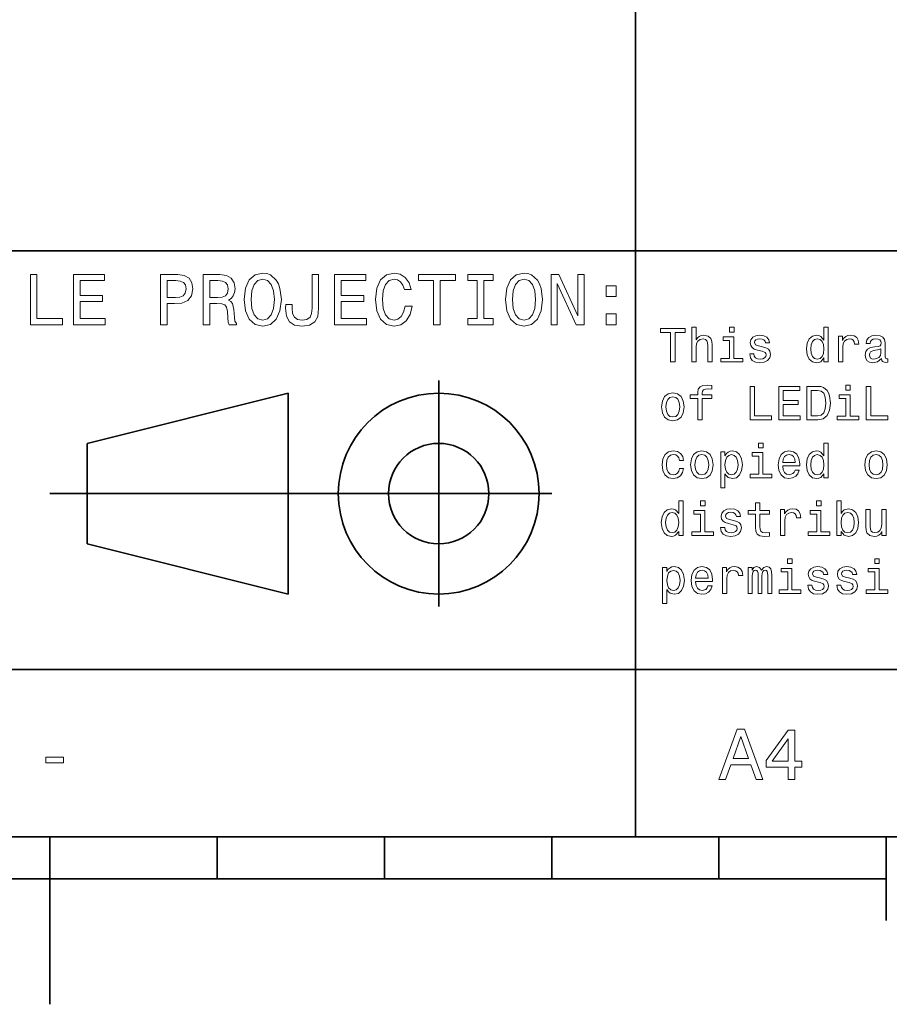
# Model space of a CAD drawing. Extents: x 0 to 210, y 0 to 297.
# Tile 7 of 10: x 103 to 155, y 0 to 59. Entities that reach past the tile are written whole.
import ezdxf

# ---------------------------------------------------------------- set-up
doc = ezdxf.new("R2010")
doc.units = 0

msp = doc.modelspace()

# ---------------------------------------------------------------- linework, layer by layer
at = {"color": 7, "lineweight": 35}
for p, q in [((140, 10), (140, 70)), ((10, 45), (200, 45)), ((128.25, 23.75), (128.25, 37.25)), ((107.25, 33.5), (119.25, 36.5)), ((119.25, 36.5), (119.25, 24.5)), ((107.25, 27.5), (107.25, 33.5)), ((105, 30.5), (135, 30.5)), ((119.25, 24.5), (107.25, 27.5)), ((10, 20), (200, 20)), ((10, 10), (200, 10)), ((10, 10), (200, 10)), ((105, 10), (105, 0)), ((115, 10), (115, 7.5)), ((125, 10), (125, 7.5)), ((135, 10), (135, 7.5)), ((145, 10), (145, 7.5)), ((155, 10), (155, 5)), ((55, 7.5), (155, 7.5))]:
    msp.add_line(p, q, dxfattribs=at)
at = {"color": 7, "lineweight": 13}
for points in [[(103.844383, 40.587173), (105.772339, 40.587173), (105.772339, 40.950287), (104.242081, 40.950287), (104.242081, 43.587173), (103.844383, 43.587173)], [(106.416428, 40.587173), (108.318451, 40.587173), (108.318451, 40.950287), (106.814125, 40.950287), (106.814125, 41.966137), (108.154182, 41.966137), (108.154182, 42.324924), (106.814125, 42.324924), (106.814125, 43.22406), (108.283867, 43.22406), (108.283867, 43.587173), (106.416428, 43.587173)], [(111.616722, 40.587173), (112.01442, 40.587173), (112.01442, 41.853745), (112.455338, 41.853745), (112.900581, 41.875359), (113.255051, 42.026653), (113.484154, 42.320602), (113.561966, 42.722622), (113.50145, 43.094379), (113.328537, 43.366714), (113.043228, 43.530979), (112.654182, 43.587173), (111.616722, 43.587173)], [(114.167152, 40.587173), (114.569168, 40.587173), (114.569168, 41.853745), (114.979828, 41.853745), (115.282425, 41.840775), (115.472626, 41.780258), (115.57637, 41.637608), (115.619598, 41.382561), (115.641212, 40.993515), (115.667152, 40.738472), (115.719025, 40.587173), (116.172913, 40.587173), (116.172913, 40.669308), (116.073486, 40.790344), (116.03891, 41.015129), (116.008652, 41.499279), (115.935165, 41.858067), (115.835739, 41.970459), (115.680115, 42.052593), (115.853027, 42.16066), (115.974068, 42.311958), (116.05188, 42.502159), (116.077812, 42.731266), (116.017296, 43.094379), (115.844383, 43.366714), (115.559082, 43.530979), (115.170029, 43.587173), (114.167152, 43.587173)], [(116.622482, 42.087173), (116.700294, 41.412823), (116.925079, 40.915703), (117.275223, 40.608788), (117.733429, 40.505039), (118.187325, 40.608788), (118.541794, 40.915703), (118.762253, 41.412823), (118.844391, 42.087173), (118.762253, 42.757202), (118.667152, 43.029537), (118.541794, 43.254322), (118.187325, 43.561237), (117.971191, 43.639046), (117.733429, 43.669308), (117.270897, 43.561237), (116.920753, 43.258644), (116.700294, 42.761524)], [(120.681564, 41.581409), (120.651306, 41.261524), (120.560524, 41.041065), (120.374649, 40.907059), (120.08934, 40.868153), (119.808365, 40.907059), (119.622482, 41.032417), (119.51442, 41.25288), (119.484154, 41.572765), (119.492798, 41.788902), (119.103752, 41.788902), (119.095108, 41.568443), (119.14698, 41.088615), (119.324219, 40.75576), (119.631134, 40.569881), (120.085022, 40.505039), (120.534592, 40.569881), (120.841507, 40.75576), (121.018738, 41.084293), (121.074936, 41.564117), (121.074936, 43.587173), (120.681564, 43.587173)], [(122.030266, 40.587173), (123.932281, 40.587173), (123.932281, 40.950287), (122.427963, 40.950287), (122.427963, 41.966137), (123.768021, 41.966137), (123.768021, 42.324924), (122.427963, 42.324924), (122.427963, 43.22406), (123.897705, 43.22406), (123.897705, 43.587173), (122.030266, 43.587173)], [(126.240646, 41.702446), (126.15419, 41.339336), (126.011536, 41.079967), (125.812683, 40.920025), (125.579254, 40.868153), (125.298279, 40.945965), (125.07782, 41.179394), (124.930847, 41.559795), (124.883293, 42.087173), (124.930847, 42.610229), (125.073494, 42.994953), (125.293961, 43.228386), (125.579254, 43.310516), (125.786751, 43.267288), (125.963989, 43.146252), (126.10231, 42.951729), (126.197418, 42.683716), (126.608078, 42.683716), (126.478394, 43.094379), (126.253609, 43.405617), (125.946693, 43.600143), (125.579254, 43.669308), (125.121048, 43.561237), (124.770905, 43.258644), (124.546112, 42.761524), (124.468307, 42.087173), (124.546112, 41.412823), (124.770905, 40.915703), (125.121048, 40.608788), (125.579254, 40.505039), (125.981277, 40.587173), (126.305481, 40.81628), (126.534592, 41.19236), (126.655624, 41.702446)], [(127.943817, 40.587173), (128.341507, 40.587173), (128.341507, 43.22406), (129.249283, 43.22406), (129.249283, 43.587173), (127.031708, 43.587173), (127.031708, 43.22406), (127.943817, 43.22406)], [(130.546112, 40.950287), (129.992798, 40.950287), (129.992798, 40.587173), (131.497131, 40.587173), (131.497131, 40.950287), (130.943817, 40.950287), (130.943817, 43.22406), (131.497131, 43.22406), (131.497131, 43.587173), (129.992798, 43.587173), (129.992798, 43.22406), (130.546112, 43.22406)], [(132.236328, 42.087173), (132.314133, 41.412823), (132.53891, 40.915703), (132.889069, 40.608788), (133.347275, 40.505039), (133.801163, 40.608788), (134.155624, 40.915703), (134.376099, 41.412823), (134.458221, 42.087173), (134.376099, 42.757202), (134.280991, 43.029537), (134.155624, 43.254322), (133.801163, 43.561237), (133.585022, 43.639046), (133.347275, 43.669308), (132.884735, 43.561237), (132.534592, 43.258644), (132.314133, 42.761524)], [(134.963989, 40.587173), (135.322784, 40.587173), (135.322784, 43.046829), (136.472626, 40.587173), (136.935165, 40.587173), (136.935165, 43.587173), (136.572052, 43.587173), (136.572052, 41.127518), (135.435165, 43.587173), (134.963989, 43.587173)], [(112.546112, 43.219738), (112.805481, 43.193802), (112.995682, 43.111668), (113.108078, 42.960373), (113.14698, 42.722622), (113.103752, 42.471901), (112.987038, 42.320602), (112.788193, 42.242794), (112.515854, 42.22118), (112.01442, 42.22118), (112.01442, 43.219738)], [(115.05764, 43.219738), (115.321335, 43.193802), (115.50721, 43.111668), (115.623924, 42.960373), (115.662827, 42.722622), (115.619598, 42.471901), (115.502884, 42.320602), (115.304039, 42.242794), (115.031708, 42.22118), (114.569168, 42.22118), (114.569168, 43.219738)], [(117.037468, 42.087173), (117.085022, 42.610229), (117.227669, 42.994953), (117.448135, 43.228386), (117.733429, 43.310516), (118.01442, 43.228386), (118.234879, 42.990631), (118.377525, 42.605904), (118.429398, 42.087173), (118.377525, 41.564117), (118.234879, 41.179394), (118.01442, 40.945965), (117.733429, 40.868153), (117.448135, 40.945965), (117.227669, 41.179394), (117.085022, 41.559795)], [(132.651306, 42.087173), (132.698853, 42.610229), (132.841507, 42.994953), (133.061966, 43.228386), (133.347275, 43.310516), (133.62825, 43.228386), (133.848709, 42.990631), (133.991364, 42.605904), (134.043243, 42.087173), (133.991364, 41.564117), (133.848709, 41.179394), (133.62825, 40.945965), (133.347275, 40.868153), (133.061966, 40.945965), (132.841507, 41.179394), (132.698853, 41.559795)], [(138.253616, 42.264408), (138.850159, 42.264408), (138.850159, 42.908501), (138.253616, 42.908501)], [(138.253616, 40.587173), (138.850159, 40.587173), (138.850159, 41.231266), (138.253616, 41.231266)], [(142.109497, 38.363113), (142.374634, 38.363113), (142.374634, 40.12104), (142.979828, 40.12104), (142.979828, 40.363113), (141.501434, 40.363113), (141.501434, 40.12104), (142.109497, 40.12104)], [(143.380402, 38.363113), (143.634003, 38.363113), (143.634003, 39.256485), (143.659943, 39.461098), (143.743515, 39.61095), (143.873199, 39.703171), (144.046097, 39.737755), (144.184433, 39.708935), (144.270889, 39.631126), (144.314117, 39.501442), (144.328522, 39.328529), (144.328522, 38.363113), (144.582123, 38.363113), (144.582123, 39.380405), (144.570602, 39.585014), (144.518723, 39.755043), (144.348694, 39.910664), (144.083572, 39.96542), (143.939468, 39.945248), (143.815552, 39.890491), (143.711807, 39.804035), (143.634003, 39.685879), (143.634003, 40.432278), (143.380402, 40.432278)], [(145.899124, 40.432278), (145.631119, 40.432278), (145.631119, 40.144093), (145.899124, 40.144093)], [(151.270889, 38.602306), (151.270889, 38.363113), (151.52449, 38.363113), (151.52449, 40.432278), (151.273773, 40.432278), (151.273773, 39.674351), (151.080688, 39.893372), (150.962524, 39.945248), (150.827087, 39.96542), (150.582123, 39.907784), (150.391922, 39.746399), (150.268005, 39.487034), (150.224777, 39.138329), (150.268005, 38.789627), (150.391922, 38.527378), (150.582123, 38.363113), (150.827087, 38.308357), (150.962524, 38.328533), (151.083572, 38.380405)], [(145.890488, 38.57637), (145.890488, 39.858791), (145.239182, 39.858791), (145.239182, 39.642651), (145.636887, 39.642651), (145.636887, 38.57637), (145.118149, 38.57637), (145.118149, 38.363113), (146.414978, 38.363113), (146.414978, 38.57637)], [(147.608063, 39.265129), (147.363113, 39.322769), (147.181549, 39.38905), (147.121033, 39.524498), (147.138321, 39.619598), (147.198837, 39.688763), (147.296829, 39.731991), (147.438034, 39.749279), (147.573486, 39.731991), (147.680115, 39.680115), (147.749268, 39.602306), (147.778091, 39.498562), (148.025925, 39.498562), (148.025925, 39.504322), (147.982697, 39.691643), (147.864548, 39.838619), (147.680115, 39.930836), (147.438034, 39.96542), (147.193085, 39.930836), (147.014404, 39.835735), (146.902008, 39.694527), (146.867432, 39.51585), (146.893372, 39.342941), (146.97406, 39.221905), (147.106628, 39.135448), (147.299713, 39.074928), (147.582123, 39.005764), (147.755035, 38.93372), (147.801147, 38.876083), (147.818436, 38.789627), (147.792496, 38.682999), (147.723343, 38.602306), (147.610947, 38.550434), (147.46109, 38.533142), (147.302582, 38.550434), (147.187317, 38.61095), (147.109497, 38.708935), (147.077805, 38.844383), (146.83284, 38.844383), (146.873199, 38.613834), (146.991348, 38.446686), (147.178665, 38.345821), (147.438034, 38.308357), (147.708923, 38.345821), (147.907776, 38.446686), (148.028809, 38.60807), (148.072037, 38.818443), (148.040344, 39), (147.951004, 39.12392), (147.804031, 39.204613)], [(150.870316, 39.737755), (151.03746, 39.697407), (151.164261, 39.585014), (151.239182, 39.397697), (151.268005, 39.138329), (151.239182, 38.876083), (151.164261, 38.688763), (151.03746, 38.573486), (150.870316, 38.536022), (150.711807, 38.573486), (150.590775, 38.688763), (150.510086, 38.878963), (150.484146, 39.138329), (150.510086, 39.394814), (150.590775, 39.582134), (150.711807, 39.697407)], [(152.149857, 38.363113), (152.403458, 38.363113), (152.403458, 39.247841), (152.429382, 39.461098), (152.507202, 39.613834), (152.634003, 39.706055), (152.804031, 39.737755), (152.930832, 39.717579), (153.025925, 39.659943), (153.083572, 39.561962), (153.103745, 39.429398), (153.360229, 39.429398), (153.325638, 39.662827), (153.230545, 39.829971), (153.072037, 39.930836), (152.855896, 39.96542), (152.708923, 39.942364), (152.582123, 39.884727), (152.469727, 39.786743), (152.380402, 39.654179), (152.380402, 39.910664), (152.149857, 39.910664)], [(154.708923, 38.564842), (154.708923, 38.556198), (154.723343, 38.458214), (154.766571, 38.38905), (154.94812, 38.334293), (155.089325, 38.357349), (155.089325, 38.553314), (155.028809, 38.54467), (154.94812, 38.582134), (154.933716, 38.697407), (154.933716, 39.498562), (154.899124, 39.703171), (154.798264, 39.847263), (154.622467, 39.93372), (154.374634, 39.96542), (154.132553, 39.930836), (153.953888, 39.832855), (153.841492, 39.680115), (153.804031, 39.478386), (153.804031, 39.461098), (154.031693, 39.461098), (154.051865, 39.582134), (154.115265, 39.668591), (154.219009, 39.720463), (154.365982, 39.740635), (154.507202, 39.726227), (154.608063, 39.682999), (154.668579, 39.60807), (154.688751, 39.504322), (154.677231, 39.383286), (154.631119, 39.322769), (154.515839, 39.293949), (154.299713, 39.270893), (154.051865, 39.219021), (153.876068, 39.126801), (153.772324, 38.982712), (153.740631, 38.769455), (153.76944, 38.57925), (153.85878, 38.438042), (154.002869, 38.348705), (154.201721, 38.317005), (154.469727, 38.377522)], [(154.680115, 38.9049), (154.645523, 38.755043), (154.553314, 38.639771), (154.414978, 38.564842), (154.244949, 38.538906), (154.135437, 38.553314), (154.057632, 38.599426), (154.008636, 38.680115), (153.994232, 38.792507), (154.005753, 38.893372), (154.051865, 38.96542), (154.236298, 39.046112), (154.469727, 39.080692), (154.680115, 39.149857)], [(141.570602, 35.680119), (141.616714, 35.328533), (141.749268, 35.069168), (141.959656, 34.907784), (142.242065, 34.853027), (142.521606, 34.907784), (142.731979, 35.066284), (142.864548, 35.325649), (142.913544, 35.680119), (142.864548, 36.031704), (142.731979, 36.293949), (142.521606, 36.452454), (142.242065, 36.51009), (141.959656, 36.452454), (141.749268, 36.291069), (141.616714, 36.031704)], [(143.731979, 36.187321), (143.731979, 34.907784), (143.98558, 34.907784), (143.98558, 36.187321), (144.561951, 36.187321), (144.561951, 36.403461), (143.98558, 36.403461), (143.98558, 36.498562), (144.005753, 36.613834), (144.072037, 36.691647), (144.184433, 36.737755), (144.34581, 36.755047), (144.561951, 36.743519), (144.561951, 36.96254), (144.288177, 36.976948), (144.040344, 36.951012), (143.867432, 36.873199), (143.763687, 36.737755), (143.731979, 36.54467), (143.731979, 36.403461), (143.268005, 36.403461), (143.268005, 36.187321)], [(146.861664, 34.907784), (148.146973, 34.907784), (148.146973, 35.149857), (147.126801, 35.149857), (147.126801, 36.907784), (146.861664, 36.907784)], [(148.57637, 34.907784), (149.844376, 34.907784), (149.844376, 35.149857), (148.841492, 35.149857), (148.841492, 35.827091), (149.734863, 35.827091), (149.734863, 36.066284), (148.841492, 36.066284), (148.841492, 36.66571), (149.82132, 36.66571), (149.82132, 36.907784), (148.57637, 36.907784)], [(150.913544, 36.907784), (150.247833, 36.907784), (150.247833, 34.907784), (150.913544, 34.907784), (151.227661, 34.971184), (151.46109, 35.164268), (151.605179, 35.47839), (151.657059, 35.907784), (151.610947, 36.345825), (151.553314, 36.518734), (151.47261, 36.657063), (151.239182, 36.844383), (151.086456, 36.890491)], [(150.893372, 36.668591), (151.112381, 36.625362), (151.262238, 36.492798), (151.351578, 36.256485), (151.380402, 35.907784), (151.348694, 35.570606), (151.259354, 35.334297), (151.106628, 35.193085), (150.893372, 35.146976), (150.515839, 35.146976), (150.515839, 36.668591)], [(152.838608, 36.976948), (152.570602, 36.976948), (152.570602, 36.688763), (152.838608, 36.688763)], [(153.801147, 34.907784), (155.086456, 34.907784), (155.086456, 35.149857), (154.066269, 35.149857), (154.066269, 36.907784), (153.801147, 36.907784)], [(141.829971, 35.682999), (141.855896, 35.942368), (141.9366, 36.129684), (142.066269, 36.244961), (142.242065, 36.285305), (142.414978, 36.244961), (142.544662, 36.132568), (142.625351, 35.942368), (142.654175, 35.682999), (142.625351, 35.420753), (142.544662, 35.230549), (142.414978, 35.115276), (142.242065, 35.077812), (142.066269, 35.115276), (141.9366, 35.230549), (141.855896, 35.420753)], [(152.829971, 35.12104), (152.829971, 36.403461), (152.178665, 36.403461), (152.178665, 36.187321), (152.576355, 36.187321), (152.576355, 35.12104), (152.057632, 35.12104), (152.057632, 34.907784), (153.354462, 34.907784), (153.354462, 35.12104)], [(147.634003, 33.521614), (147.365982, 33.521614), (147.365982, 33.233429), (147.634003, 33.233429)], [(151.270889, 31.691643), (151.270889, 31.45245), (151.52449, 31.45245), (151.52449, 33.521614), (151.273773, 33.521614), (151.273773, 32.763687), (151.080688, 32.982708), (150.962524, 33.034584), (150.827087, 33.054756), (150.582123, 32.99712), (150.391922, 32.835735), (150.268005, 32.57637), (150.224777, 32.227665), (150.268005, 31.878963), (150.391922, 31.616714), (150.582123, 31.45245), (150.827087, 31.397696), (150.962524, 31.417868), (151.083572, 31.46974)], [(142.631119, 32.48703), (142.881836, 32.48703), (142.829971, 32.717579), (142.706039, 32.899136), (142.51297, 33.011528), (142.262238, 33.054756), (141.98558, 32.99712), (141.775208, 32.835735), (141.642639, 32.573486), (141.596542, 32.221901), (141.639771, 31.873199), (141.76944, 31.613832), (141.97406, 31.45245), (142.253601, 31.397696), (142.501434, 31.440922), (142.694519, 31.56196), (142.827087, 31.752161), (142.88472, 32.005764), (142.642639, 32.005764), (142.599411, 31.844381), (142.518723, 31.723343), (142.403458, 31.648415), (142.262238, 31.62536), (142.086456, 31.662825), (141.959656, 31.778099), (141.881836, 31.965418), (141.855896, 32.230549), (141.881836, 32.489914), (141.962524, 32.677235), (142.092209, 32.792507), (142.262238, 32.832851), (142.412094, 32.806915), (142.52449, 32.740635), (142.599411, 32.631123)], [(143.305466, 32.224785), (143.351578, 31.873199), (143.484146, 31.613832), (143.694519, 31.45245), (143.976944, 31.397696), (144.256485, 31.45245), (144.466858, 31.61095), (144.599411, 31.870317), (144.648407, 32.224785), (144.599411, 32.57637), (144.466858, 32.838615), (144.256485, 32.99712), (143.976944, 33.054756), (143.694519, 32.99712), (143.484146, 32.835735), (143.351578, 32.57637)], [(145.354462, 32.760807), (145.354462, 33), (145.100861, 33), (145.100861, 30.853025), (145.354462, 30.853025), (145.354462, 31.688761), (145.443802, 31.553314), (145.544662, 31.463978), (145.798264, 31.397696), (146.040344, 31.45245), (146.230545, 31.616714), (146.354462, 31.876081), (146.400574, 32.227665), (146.354462, 32.57637), (146.230545, 32.835735), (146.040344, 32.99712), (145.798264, 33.054756), (145.659943, 33.037464), (145.541779, 32.982708), (145.440918, 32.890491)], [(147.625351, 31.665707), (147.625351, 32.948128), (146.97406, 32.948128), (146.97406, 32.731987), (147.37175, 32.731987), (147.37175, 31.665707), (146.853027, 31.665707), (146.853027, 31.45245), (148.149857, 31.45245), (148.149857, 31.665707)], [(148.806915, 32.152737), (149.82132, 32.152737), (149.824203, 32.270893), (149.778091, 32.602306), (149.651291, 32.850143), (149.449554, 33), (149.181549, 33.054756), (148.919296, 32.99712), (148.717575, 32.835735), (148.587891, 32.573486), (148.541779, 32.227665), (148.585007, 31.873199), (148.714691, 31.613832), (148.913544, 31.45245), (149.172897, 31.397696), (149.39769, 31.43516), (149.582123, 31.533142), (149.717575, 31.688761), (149.79538, 31.896254), (149.544662, 31.896254), (149.492783, 31.780979), (149.417862, 31.694525), (149.204605, 31.62536), (149.040344, 31.657061), (148.916428, 31.757925), (148.835724, 31.92219), (148.806915, 32.144093)], [(153.714691, 32.224785), (153.760803, 31.873199), (153.893372, 31.613832), (154.103745, 31.45245), (154.386154, 31.397696), (154.665695, 31.45245), (154.876068, 31.61095), (155.008636, 31.870317), (155.057632, 32.224785), (155.008636, 32.57637), (154.876068, 32.838615), (154.665695, 32.99712), (154.386154, 33.054756), (154.103745, 32.99712), (153.893372, 32.835735), (153.760803, 32.57637)], [(143.564835, 32.227665), (143.590775, 32.48703), (143.671463, 32.674351), (143.801147, 32.789627), (143.976944, 32.829971), (144.149857, 32.789627), (144.279526, 32.677235), (144.360229, 32.48703), (144.389038, 32.227665), (144.360229, 31.965418), (144.279526, 31.775217), (144.149857, 31.659943), (143.976944, 31.622478), (143.801147, 31.659943), (143.671463, 31.775217), (143.590775, 31.965418)], [(145.755035, 31.62536), (145.585007, 31.662825), (145.46109, 31.778099), (145.383286, 31.965418), (145.357346, 32.227665), (145.383286, 32.48703), (145.46109, 32.674351), (145.585007, 32.786743), (145.755035, 32.827091), (145.91066, 32.786743), (146.034576, 32.671471), (146.112381, 32.48415), (146.141205, 32.227665), (146.112381, 31.9683), (146.034576, 31.778099), (145.91066, 31.662825)], [(148.806915, 32.365993), (148.838608, 32.564842), (148.916428, 32.711815), (149.034576, 32.801151), (149.190201, 32.832851), (149.342926, 32.801151), (149.46109, 32.711815), (149.533142, 32.564842), (149.559067, 32.365993)], [(150.870316, 32.827091), (151.03746, 32.786743), (151.164261, 32.674351), (151.239182, 32.48703), (151.268005, 32.227665), (151.239182, 31.965418), (151.164261, 31.778099), (151.03746, 31.662825), (150.870316, 31.62536), (150.711807, 31.662825), (150.590775, 31.778099), (150.510086, 31.9683), (150.484146, 32.227665), (150.510086, 32.48415), (150.590775, 32.671471), (150.711807, 32.786743)], [(153.97406, 32.227665), (154, 32.48703), (154.080688, 32.674351), (154.210373, 32.789627), (154.386154, 32.829971), (154.559067, 32.789627), (154.688751, 32.677235), (154.76944, 32.48703), (154.798264, 32.227665), (154.76944, 31.965418), (154.688751, 31.775217), (154.559067, 31.659943), (154.386154, 31.622478), (154.210373, 31.659943), (154.080688, 31.775217), (154, 31.965418)], [(142.596542, 28.236313), (142.596542, 27.99712), (142.850143, 27.99712), (142.850143, 30.066284), (142.599411, 30.066284), (142.599411, 29.308359), (142.406342, 29.52738), (142.288177, 29.579252), (142.152725, 29.599426), (141.907776, 29.541788), (141.717575, 29.380405), (141.593658, 29.121038), (141.55043, 28.772335), (141.593658, 28.423634), (141.717575, 28.161385), (141.907776, 27.99712), (142.152725, 27.942366), (142.288177, 27.962538), (142.40921, 28.01441)], [(144.164261, 30.066284), (143.89624, 30.066284), (143.89624, 29.778099), (144.164261, 29.778099)], [(151.103745, 30.066284), (150.835724, 30.066284), (150.835724, 29.778099), (151.103745, 29.778099)], [(152.293945, 28.236313), (152.481262, 28.01441), (152.737747, 27.942366), (152.979828, 27.99712), (153.172897, 28.161385), (153.293945, 28.423634), (153.340057, 28.772335), (153.293945, 29.121038), (153.170029, 29.380405), (152.979828, 29.541788), (152.737747, 29.599426), (152.484146, 29.524498), (152.380402, 29.432278), (152.293945, 29.308359), (152.293945, 30.066284), (152.040344, 30.066284), (152.040344, 27.99712), (152.293945, 27.99712)], [(144.155609, 28.210377), (144.155609, 29.492798), (143.504318, 29.492798), (143.504318, 29.276659), (143.902008, 29.276659), (143.902008, 28.210377), (143.383286, 28.210377), (143.383286, 27.99712), (144.680115, 27.99712), (144.680115, 28.210377)], [(145.873199, 28.899137), (145.628235, 28.956774), (145.446686, 29.023056), (145.386154, 29.158503), (145.403458, 29.253605), (145.463974, 29.322769), (145.561951, 29.365995), (145.703171, 29.383287), (145.838608, 29.365995), (145.945236, 29.314123), (146.014404, 29.236313), (146.043228, 29.132566), (146.291061, 29.132566), (146.291061, 29.13833), (146.247833, 29.325649), (146.129669, 29.472624), (145.945236, 29.564842), (145.703171, 29.599426), (145.458206, 29.564842), (145.279526, 29.469742), (145.167145, 29.328531), (145.132553, 29.149858), (145.158493, 28.976948), (145.239182, 28.855909), (145.37175, 28.769455), (145.564835, 28.708935), (145.84726, 28.639771), (146.020172, 28.567724), (146.066284, 28.510088), (146.083572, 28.423634), (146.057632, 28.317005), (145.988464, 28.236313), (145.876068, 28.184441), (145.726212, 28.167149), (145.567719, 28.184441), (145.452438, 28.244959), (145.374634, 28.342941), (145.342926, 28.478388), (145.097977, 28.478388), (145.138321, 28.247841), (145.256485, 28.080694), (145.443802, 27.97983), (145.703171, 27.942366), (145.97406, 27.97983), (146.172897, 28.080694), (146.293945, 28.242077), (146.337173, 28.452452), (146.305466, 28.634008), (146.216125, 28.757927), (146.069153, 28.838619)], [(147.190201, 29.276659), (147.190201, 28.501442), (147.207489, 28.250723), (147.288177, 28.077812), (147.449554, 27.976948), (147.723343, 27.942366), (148.023041, 27.956774), (148.023041, 28.175795), (147.804031, 28.158503), (147.605179, 28.181559), (147.49855, 28.253605), (147.452438, 28.374641), (147.443802, 28.54467), (147.443802, 29.276659), (148.023041, 29.276659), (148.023041, 29.492798), (147.443802, 29.492798), (147.443802, 29.945248), (147.190201, 29.945248), (147.190201, 29.492798), (146.752151, 29.492798), (146.752151, 29.276659)], [(148.680115, 27.99712), (148.933716, 27.99712), (148.933716, 28.881845), (148.959656, 29.095102), (149.03746, 29.247841), (149.164261, 29.340059), (149.33429, 29.371759), (149.46109, 29.351587), (149.556183, 29.293949), (149.613831, 29.195967), (149.634003, 29.063402), (149.890488, 29.063402), (149.855896, 29.296831), (149.760803, 29.463978), (149.602295, 29.564842), (149.386154, 29.599426), (149.239182, 29.57637), (149.112381, 29.518734), (149, 29.420752), (148.91066, 29.288187), (148.91066, 29.54467), (148.680115, 29.54467)], [(151.095093, 28.210377), (151.095093, 29.492798), (150.443802, 29.492798), (150.443802, 29.276659), (150.841492, 29.276659), (150.841492, 28.210377), (150.322754, 28.210377), (150.322754, 27.99712), (151.619598, 27.99712), (151.619598, 28.210377)], [(154.982697, 29.54467), (154.729095, 29.54467), (154.729095, 28.651299), (154.700287, 28.443806), (154.616714, 28.293949), (154.48703, 28.201731), (154.317001, 28.172913), (154.181549, 28.195967), (154.095093, 28.265131), (154.046097, 28.383287), (154.034576, 28.550434), (154.034576, 29.54467), (153.780975, 29.54467), (153.780975, 28.52738), (153.789612, 28.322769), (153.844376, 28.152739), (154.01152, 27.99712), (154.279526, 27.942366), (154.42363, 27.962538), (154.547546, 28.01441), (154.654175, 28.103748), (154.740631, 28.233431), (154.740631, 27.99712), (154.982697, 27.99712)], [(142.195953, 29.371759), (142.363113, 29.331413), (142.489914, 29.219023), (142.564835, 29.031702), (142.593658, 28.772335), (142.564835, 28.510088), (142.489914, 28.322769), (142.363113, 28.207495), (142.195953, 28.170031), (142.03746, 28.207495), (141.916428, 28.322769), (141.835724, 28.51297), (141.809799, 28.772335), (141.835724, 29.02882), (141.916428, 29.216141), (142.03746, 29.331413)], [(153.080688, 28.772335), (153.051865, 28.51297), (152.97406, 28.322769), (152.850143, 28.207495), (152.694519, 28.170031), (152.52449, 28.207495), (152.400574, 28.322769), (152.322754, 28.510088), (152.296829, 28.772335), (152.322754, 29.031702), (152.400574, 29.219023), (152.52449, 29.331413), (152.694519, 29.371759), (152.850143, 29.331413), (152.97406, 29.216141), (153.051865, 29.02882)], [(149.368866, 26.610952), (149.100861, 26.610952), (149.100861, 26.322767), (149.368866, 26.322767)], [(154.573486, 26.610952), (154.305466, 26.610952), (154.305466, 26.322767), (154.573486, 26.322767)], [(141.88472, 25.850145), (141.88472, 26.089338), (141.631119, 26.089338), (141.631119, 23.942364), (141.88472, 23.942364), (141.88472, 24.778099), (141.97406, 24.642653), (142.074921, 24.553316), (142.328522, 24.487034), (142.570602, 24.541788), (142.760803, 24.706053), (142.88472, 24.96542), (142.930832, 25.317005), (142.88472, 25.665707), (142.760803, 25.925074), (142.570602, 26.086456), (142.328522, 26.144093), (142.190201, 26.126802), (142.072037, 26.072048), (141.971176, 25.979828)], [(142.285294, 24.714699), (142.115265, 24.752163), (141.991348, 24.867437), (141.913544, 25.054756), (141.887604, 25.317005), (141.913544, 25.57637), (141.991348, 25.763691), (142.115265, 25.876081), (142.285294, 25.916428), (142.440918, 25.876081), (142.564835, 25.760809), (142.642639, 25.573488), (142.671463, 25.317005), (142.642639, 25.057638), (142.564835, 24.867437), (142.440918, 24.752163)], [(143.602295, 25.242077), (144.616714, 25.242077), (144.619583, 25.360231), (144.573486, 25.691645), (144.446686, 25.939482), (144.244949, 26.089338), (143.976944, 26.144093), (143.714691, 26.086456), (143.51297, 25.925074), (143.383286, 25.662827), (143.337173, 25.317005), (143.380402, 24.962538), (143.510086, 24.703171), (143.708923, 24.541788), (143.968292, 24.487034), (144.193085, 24.524498), (144.377518, 24.62248), (144.51297, 24.778099), (144.590775, 24.985592), (144.340057, 24.985592), (144.288177, 24.870317), (144.213257, 24.783863), (144, 24.714699), (143.835724, 24.746399), (143.711807, 24.847263), (143.631119, 25.011528), (143.602295, 25.233431)], [(143.602295, 25.455334), (143.634003, 25.654181), (143.711807, 25.801153), (143.829971, 25.890491), (143.98558, 25.922192), (144.138321, 25.890491), (144.256485, 25.801153), (144.328522, 25.654181), (144.354462, 25.455334)], [(145.210373, 24.541788), (145.463974, 24.541788), (145.463974, 25.426514), (145.489914, 25.639771), (145.567719, 25.792509), (145.694519, 25.884727), (145.864548, 25.916428), (145.991348, 25.896255), (146.086456, 25.838617), (146.144089, 25.740635), (146.164261, 25.60807), (146.420746, 25.60807), (146.386154, 25.841499), (146.291061, 26.008646), (146.132553, 26.109512), (145.916428, 26.144093), (145.76944, 26.121038), (145.642639, 26.063402), (145.530258, 25.96542), (145.440918, 25.832855), (145.440918, 26.089338), (145.210373, 26.089338)], [(146.749268, 24.541788), (146.982697, 24.541788), (146.982697, 25.57637), (146.997116, 25.731989), (147.040344, 25.844381), (147.106628, 25.910664), (147.193085, 25.9366), (147.262238, 25.913546), (147.30835, 25.855909), (147.331406, 25.757927), (147.340057, 25.628242), (147.340057, 24.541788), (147.559067, 24.541788), (147.559067, 25.57637), (147.573486, 25.729109), (147.616714, 25.841499), (147.685867, 25.910664), (147.772324, 25.9366), (147.841492, 25.913546), (147.887604, 25.855909), (147.916428, 25.628242), (147.916428, 24.541788), (148.149857, 24.541788), (148.149857, 25.610952), (148.135437, 25.832855), (148.089325, 26.002884), (147.997116, 26.10663), (147.84726, 26.144093), (147.671463, 26.086456), (147.536011, 25.91931), (147.429382, 26.083574), (147.250717, 26.144093), (147.086456, 26.086456), (146.97406, 25.925074), (146.97406, 26.089338), (146.749268, 26.089338)], [(149.360229, 24.755045), (149.360229, 26.037466), (148.708923, 26.037466), (148.708923, 25.821327), (149.106628, 25.821327), (149.106628, 24.755045), (148.587891, 24.755045), (148.587891, 24.541788), (149.88472, 24.541788), (149.88472, 24.755045)], [(151.077805, 25.443806), (150.832855, 25.501442), (150.651291, 25.567724), (150.590775, 25.703171), (150.608063, 25.798273), (150.668579, 25.867437), (150.766571, 25.910664), (150.907776, 25.927956), (151.043228, 25.910664), (151.149857, 25.858791), (151.219009, 25.780981), (151.247833, 25.677235), (151.495667, 25.677235), (151.495667, 25.682999), (151.452438, 25.870317), (151.33429, 26.017292), (151.149857, 26.109512), (150.907776, 26.144093), (150.662811, 26.109512), (150.484146, 26.01441), (150.37175, 25.873199), (150.337173, 25.694527), (150.363113, 25.521616), (150.443802, 25.400578), (150.576355, 25.314123), (150.76944, 25.253603), (151.051865, 25.184439), (151.224777, 25.112392), (151.270889, 25.054756), (151.288177, 24.968302), (151.262238, 24.861673), (151.193085, 24.780981), (151.080688, 24.729109), (150.930832, 24.711817), (150.772324, 24.729109), (150.657059, 24.789627), (150.579239, 24.887609), (150.547546, 25.023056), (150.302582, 25.023056), (150.342926, 24.792509), (150.46109, 24.625362), (150.648407, 24.524498), (150.907776, 24.487034), (151.178665, 24.524498), (151.377518, 24.625362), (151.49855, 24.786745), (151.541779, 24.99712), (151.510086, 25.178677), (151.420746, 25.302595), (151.273773, 25.383287)], [(152.812668, 25.443806), (152.567719, 25.501442), (152.386154, 25.567724), (152.325638, 25.703171), (152.342926, 25.798273), (152.403458, 25.867437), (152.501434, 25.910664), (152.642639, 25.927956), (152.778091, 25.910664), (152.88472, 25.858791), (152.953888, 25.780981), (152.982697, 25.677235), (153.230545, 25.677235), (153.230545, 25.682999), (153.187317, 25.870317), (153.069153, 26.017292), (152.88472, 26.109512), (152.642639, 26.144093), (152.39769, 26.109512), (152.219009, 26.01441), (152.106628, 25.873199), (152.072037, 25.694527), (152.097977, 25.521616), (152.178665, 25.400578), (152.311234, 25.314123), (152.504318, 25.253603), (152.786743, 25.184439), (152.959656, 25.112392), (153.005753, 25.054756), (153.023041, 24.968302), (152.997116, 24.861673), (152.927948, 24.780981), (152.815552, 24.729109), (152.665695, 24.711817), (152.507202, 24.729109), (152.391922, 24.789627), (152.314117, 24.887609), (152.28241, 25.023056), (152.03746, 25.023056), (152.077805, 24.792509), (152.195953, 24.625362), (152.383286, 24.524498), (152.642639, 24.487034), (152.913544, 24.524498), (153.112381, 24.625362), (153.233429, 24.786745), (153.276657, 24.99712), (153.244949, 25.178677), (153.155609, 25.302595), (153.008636, 25.383287)], [(154.564835, 24.755045), (154.564835, 26.037466), (153.913544, 26.037466), (153.913544, 25.821327), (154.311234, 25.821327), (154.311234, 24.755045), (153.792496, 24.755045), (153.792496, 24.541788), (155.089325, 24.541788), (155.089325, 24.755045)], [(144.98703, 13.428675), (145.38472, 13.428675), (145.700287, 14.310519), (146.89769, 14.310519), (147.213257, 13.428675), (147.619598, 13.428675), (146.521606, 16.432999), (146.080688, 16.432999)], [(145.838623, 14.677955), (146.301147, 16.000721), (146.763687, 14.677955)], [(149.141205, 13.428675), (149.530258, 13.428675), (149.530258, 14.172191), (149.958221, 14.172191), (149.958221, 14.518012), (149.530258, 14.518012), (149.530258, 16.363834), (149.136887, 16.363834), (147.822769, 14.552594), (147.822769, 14.172191), (149.141205, 14.172191)], [(148.185883, 14.518012), (149.141205, 15.862392), (149.141205, 14.518012)], [(104.778099, 14.418589), (105.824211, 14.418589), (105.824211, 14.760087), (104.778099, 14.760087)]]:
    msp.add_lwpolyline(points, close=True, dxfattribs=at)
at = {"color": 7, "lineweight": 35}
for radius in [6, 3]:
    msp.add_circle((128.25, 30.5), radius, dxfattribs=at)

doc.saveas('drawing.dxf')
